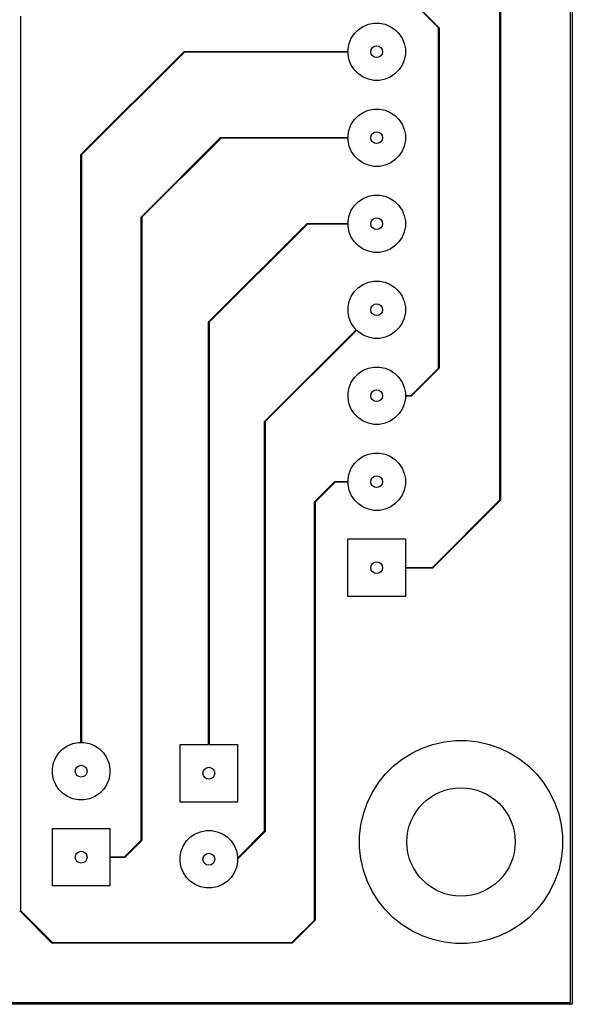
# Model space of a CAD drawing. Extents: x 122.6 to 194.2, y -146.1 to -73.8.
# Tile 7 of 11: x 177.9 to 194.2, y -146.1 to -117. Entities that reach past the tile are written whole.
import ezdxf

# ---------------------------------------------------------------- set-up
doc = ezdxf.new("R2010")
doc.units = 0
doc.layers.add('BLACK', color=7, linetype='CONTINUOUS')

msp = doc.modelspace()

# ---------------------------------------------------------------- linework, layer by layer
at = {"layer": 'BLACK', "linetype": 'CONTINUOUS'}
for p, q in [((194.13, -146.075), (194.13, -73.805)), ((194.18, -73.78), (194.18, -146.1)), ((192.045, -131.225858), (192.045, -98.5)), ((192.065, -98.504142), (192.065, -131.23)), ((190.225, -117.284142), (188.996075, -116.055217)), ((189.010217, -116.041075), (190.242071, -117.272929)), ((177.885, -116.944142), (177.885, -143.355858)), ((188.004313, -117.240367), (188.158258, -117.176601)), ((188.158258, -117.176601), (188.321685, -117.144093)), ((188.321685, -117.144093), (188.488315, -117.144093)), ((188.488315, -117.144093), (188.651742, -117.176601)), ((188.651742, -117.176601), (188.805687, -117.240367)), ((187.655367, -117.589313), (187.747941, -117.450766)), ((187.747941, -117.450766), (187.865766, -117.332941)), ((187.865766, -117.332941), (188.004313, -117.240367)), ((188.805687, -117.240367), (188.944234, -117.332941)), ((188.944234, -117.332941), (189.062059, -117.450766)), ((189.062059, -117.450766), (189.154633, -117.589313)), ((190.225, -127.335858), (190.225, -117.284142)), ((190.242071, -117.272929), (190.244239, -117.276173)), ((190.244239, -117.276173), (190.245, -117.28)), ((190.245, -117.28), (190.245, -127.34)), ((187.559093, -117.906685), (187.591601, -117.743258)), ((187.591601, -117.743258), (187.655367, -117.589313)), ((189.154633, -117.589313), (189.218399, -117.743258)), ((189.218399, -117.743258), (189.250907, -117.906685)), ((179.672929, -121.027929), (182.717929, -117.982929)), ((182.729142, -118), (179.69, -121.039142)), ((182.717929, -117.982929), (182.721173, -117.980761)), ((182.721173, -117.980761), (182.725, -117.98)), ((182.725, -117.98), (187.559093, -117.98)), ((187.559093, -118), (182.729142, -118)), ((187.559093, -117.98), (187.559093, -117.906685)), ((187.559093, -118.073315), (187.559093, -118)), ((189.250907, -117.906685), (189.250907, -118.073315)), ((187.591601, -118.236742), (187.559093, -118.073315)), ((187.655367, -118.390687), (187.591601, -118.236742)), ((189.218399, -118.236742), (189.154633, -118.390687)), ((189.250907, -118.073315), (189.218399, -118.236742)), ((187.747941, -118.529234), (187.655367, -118.390687)), ((187.865766, -118.647059), (187.747941, -118.529234)), ((188.004313, -118.739633), (187.865766, -118.647059)), ((188.944234, -118.647059), (188.805687, -118.739633)), ((189.062059, -118.529234), (188.944234, -118.647059)), ((189.154633, -118.390687), (189.062059, -118.529234)), ((188.158258, -118.803399), (188.004313, -118.739633)), ((188.321685, -118.835907), (188.158258, -118.803399)), ((188.488315, -118.835907), (188.321685, -118.835907)), ((188.651742, -118.803399), (188.488315, -118.835907)), ((188.805687, -118.739633), (188.651742, -118.803399)), ((187.865766, -119.872941), (188.004313, -119.780367)), ((188.004313, -119.780367), (188.158258, -119.716601)), ((188.158258, -119.716601), (188.321685, -119.684093)), ((188.321685, -119.684093), (188.488315, -119.684093)), ((188.488315, -119.684093), (188.651742, -119.716601)), ((188.651742, -119.716601), (188.805687, -119.780367)), ((188.805687, -119.780367), (188.944234, -119.872941)), ((187.655367, -120.129313), (187.747941, -119.990766)), ((187.747941, -119.990766), (187.865766, -119.872941)), ((188.944234, -119.872941), (189.062059, -119.990766)), ((189.062059, -119.990766), (189.154633, -120.129313)), ((187.559093, -120.446685), (187.591601, -120.283258)), ((187.591601, -120.283258), (187.655367, -120.129313)), ((189.154633, -120.129313), (189.218399, -120.283258)), ((189.218399, -120.283258), (189.250907, -120.446685)), ((181.457929, -122.862929), (183.797929, -120.522929)), ((183.809142, -120.54), (181.475, -122.874142)), ((183.797929, -120.522929), (183.801173, -120.520761)), ((183.801173, -120.520761), (183.805, -120.52)), ((183.805, -120.52), (187.559093, -120.52)), ((187.559093, -120.54), (183.809142, -120.54)), ((187.559093, -120.52), (187.559093, -120.446685)), ((187.559093, -120.613315), (187.559093, -120.54)), ((187.591601, -120.776742), (187.559093, -120.613315)), ((189.250907, -120.613315), (189.218399, -120.776742)), ((189.250907, -120.446685), (189.250907, -120.613315)), ((187.655367, -120.930687), (187.591601, -120.776742)), ((187.747941, -121.069234), (187.655367, -120.930687)), ((189.154633, -120.930687), (189.062059, -121.069234)), ((189.218399, -120.776742), (189.154633, -120.930687)), ((179.67, -121.035), (179.670761, -121.031173)), ((179.67, -138.394093), (179.67, -121.035)), ((179.670761, -121.031173), (179.672929, -121.027929)), ((179.69, -121.039142), (179.69, -138.394093)), ((187.865766, -121.187059), (187.747941, -121.069234)), ((188.004313, -121.279633), (187.865766, -121.187059)), ((188.944234, -121.187059), (188.805687, -121.279633)), ((189.062059, -121.069234), (188.944234, -121.187059)), ((188.158258, -121.343399), (188.004313, -121.279633)), ((188.321685, -121.375907), (188.158258, -121.343399)), ((188.488315, -121.375907), (188.321685, -121.375907)), ((188.651742, -121.343399), (188.488315, -121.375907)), ((188.805687, -121.279633), (188.651742, -121.343399)), ((187.747941, -122.530766), (187.865766, -122.412941)), ((187.865766, -122.412941), (188.004313, -122.320367)), ((188.004313, -122.320367), (188.158258, -122.256601)), ((188.158258, -122.256601), (188.321685, -122.224093)), ((188.321685, -122.224093), (188.488315, -122.224093)), ((188.488315, -122.224093), (188.651742, -122.256601)), ((188.651742, -122.256601), (188.805687, -122.320367)), ((188.805687, -122.320367), (188.944234, -122.412941)), ((188.944234, -122.412941), (189.062059, -122.530766)), ((187.591601, -122.823258), (187.655367, -122.669313)), ((187.655367, -122.669313), (187.747941, -122.530766)), ((189.062059, -122.530766), (189.154633, -122.669313)), ((189.154633, -122.669313), (189.218399, -122.823258)), ((181.455, -122.87), (181.455761, -122.866173)), ((181.455, -141.275858), (181.455, -122.87)), ((181.455761, -122.866173), (181.457929, -122.862929)), ((181.475, -122.874142), (181.475, -141.28)), ((187.559093, -122.986685), (187.591601, -122.823258)), ((187.559093, -123.06), (187.559093, -122.986685)), ((189.218399, -122.823258), (189.250907, -122.986685)), ((189.250907, -122.986685), (189.250907, -123.153315)), ((183.442929, -125.967929), (186.347929, -123.062929)), ((186.359142, -123.08), (183.46, -125.979142)), ((186.347929, -123.062929), (186.351173, -123.060761)), ((186.351173, -123.060761), (186.355, -123.06)), ((186.355, -123.06), (187.559093, -123.06)), ((187.559093, -123.08), (186.359142, -123.08)), ((187.559093, -123.153315), (187.559093, -123.08)), ((187.591601, -123.316742), (187.559093, -123.153315)), ((189.250907, -123.153315), (189.218399, -123.316742)), ((187.655367, -123.470687), (187.591601, -123.316742)), ((187.747941, -123.609234), (187.655367, -123.470687)), ((189.154633, -123.470687), (189.062059, -123.609234)), ((189.218399, -123.316742), (189.154633, -123.470687)), ((187.865766, -123.727059), (187.747941, -123.609234)), ((188.004313, -123.819633), (187.865766, -123.727059)), ((188.158258, -123.883399), (188.004313, -123.819633)), ((188.321685, -123.915907), (188.158258, -123.883399)), ((188.651742, -123.883399), (188.488315, -123.915907)), ((188.805687, -123.819633), (188.651742, -123.883399)), ((188.944234, -123.727059), (188.805687, -123.819633)), ((189.062059, -123.609234), (188.944234, -123.727059)), ((188.488315, -123.915907), (188.321685, -123.915907)), ((187.747941, -125.070766), (187.865766, -124.952941)), ((187.865766, -124.952941), (188.004313, -124.860367)), ((188.004313, -124.860367), (188.158258, -124.796601)), ((188.158258, -124.796601), (188.321685, -124.764093)), ((188.321685, -124.764093), (188.488315, -124.764093)), ((188.488315, -124.764093), (188.651742, -124.796601)), ((188.651742, -124.796601), (188.805687, -124.860367)), ((188.805687, -124.860367), (188.944234, -124.952941)), ((188.944234, -124.952941), (189.062059, -125.070766)), ((187.591601, -125.363258), (187.655367, -125.209313)), ((187.655367, -125.209313), (187.747941, -125.070766)), ((189.062059, -125.070766), (189.154633, -125.209313)), ((189.154633, -125.209313), (189.218399, -125.363258)), ((187.559093, -125.526685), (187.591601, -125.363258)), ((187.559093, -125.693315), (187.559093, -125.526685)), ((189.218399, -125.363258), (189.250907, -125.526685)), ((189.250907, -125.526685), (189.250907, -125.693315)), ((187.591601, -125.856742), (187.559093, -125.693315)), ((187.655367, -126.010687), (187.591601, -125.856742)), ((189.218399, -125.856742), (189.154633, -126.010687)), ((189.250907, -125.693315), (189.218399, -125.856742)), ((183.44, -125.975), (183.440761, -125.971173)), ((183.44, -138.45), (183.44, -125.975)), ((183.440761, -125.971173), (183.442929, -125.967929)), ((183.46, -125.979142), (183.46, -138.45)), ((185.097929, -128.902929), (187.799782, -126.201075)), ((187.747941, -126.149234), (187.655367, -126.010687)), ((187.799782, -126.201075), (187.747941, -126.149234)), ((189.062059, -126.149234), (188.944234, -126.267059)), ((189.154633, -126.010687), (189.062059, -126.149234)), ((187.813924, -126.215217), (185.115, -128.914142)), ((187.865766, -126.267059), (187.813924, -126.215217)), ((188.004313, -126.359633), (187.865766, -126.267059)), ((188.158258, -126.423399), (188.004313, -126.359633)), ((188.321685, -126.455907), (188.158258, -126.423399)), ((188.488315, -126.455907), (188.321685, -126.455907)), ((188.651742, -126.423399), (188.488315, -126.455907)), ((188.805687, -126.359633), (188.651742, -126.423399)), ((188.944234, -126.267059), (188.805687, -126.359633)), ((188.004313, -127.400367), (188.158258, -127.336601)), ((188.158258, -127.336601), (188.321685, -127.304093)), ((188.321685, -127.304093), (188.488315, -127.304093)), ((188.488315, -127.304093), (188.651742, -127.336601)), ((188.651742, -127.336601), (188.805687, -127.400367)), ((189.420858, -128.14), (190.225, -127.335858)), ((190.242071, -127.347071), (189.432071, -128.157071)), ((190.244239, -127.343827), (190.242071, -127.347071)), ((190.245, -127.34), (190.244239, -127.343827)), ((187.655367, -127.749313), (187.747941, -127.610766)), ((187.747941, -127.610766), (187.865766, -127.492941)), ((187.865766, -127.492941), (188.004313, -127.400367)), ((188.805687, -127.400367), (188.944234, -127.492941)), ((188.944234, -127.492941), (189.062059, -127.610766)), ((189.062059, -127.610766), (189.154633, -127.749313)), ((187.559093, -128.066685), (187.591601, -127.903258)), ((187.591601, -127.903258), (187.655367, -127.749313)), ((189.154633, -127.749313), (189.218399, -127.903258)), ((189.218399, -127.903258), (189.250907, -128.066685)), ((187.559093, -128.233315), (187.559093, -128.066685)), ((187.591601, -128.396742), (187.559093, -128.233315)), ((189.250907, -128.233315), (189.218399, -128.396742)), ((189.250907, -128.066685), (189.250907, -128.14)), ((189.250907, -128.14), (189.420858, -128.14)), ((189.425, -128.16), (189.250907, -128.16)), ((189.250907, -128.16), (189.250907, -128.233315)), ((189.428827, -128.159239), (189.425, -128.16)), ((189.432071, -128.157071), (189.428827, -128.159239)), ((187.655367, -128.550687), (187.591601, -128.396742)), ((189.218399, -128.396742), (189.154633, -128.550687)), ((187.747941, -128.689234), (187.655367, -128.550687)), ((187.865766, -128.807059), (187.747941, -128.689234)), ((188.004313, -128.899633), (187.865766, -128.807059)), ((188.944234, -128.807059), (188.805687, -128.899633)), ((189.062059, -128.689234), (188.944234, -128.807059)), ((189.154633, -128.550687), (189.062059, -128.689234)), ((185.095, -128.91), (185.095761, -128.906173)), ((185.095, -141.005858), (185.095, -128.91)), ((185.095761, -128.906173), (185.097929, -128.902929)), ((185.115, -128.914142), (185.115, -141.01)), ((188.158258, -128.963399), (188.004313, -128.899633)), ((188.321685, -128.995907), (188.158258, -128.963399)), ((188.488315, -128.995907), (188.321685, -128.995907)), ((188.651742, -128.963399), (188.488315, -128.995907)), ((188.805687, -128.899633), (188.651742, -128.963399)), ((187.865766, -130.032941), (188.004313, -129.940367)), ((188.004313, -129.940367), (188.158258, -129.876601)), ((188.158258, -129.876601), (188.321685, -129.844093)), ((188.321685, -129.844093), (188.488315, -129.844093)), ((188.488315, -129.844093), (188.651742, -129.876601)), ((188.651742, -129.876601), (188.805687, -129.940367)), ((188.805687, -129.940367), (188.944234, -130.032941)), ((187.655367, -130.289313), (187.747941, -130.150766)), ((187.747941, -130.150766), (187.865766, -130.032941)), ((188.944234, -130.032941), (189.062059, -130.150766)), ((189.062059, -130.150766), (189.154633, -130.289313)), ((187.559093, -130.606685), (187.591601, -130.443258)), ((187.591601, -130.443258), (187.655367, -130.289313)), ((189.154633, -130.289313), (189.218399, -130.443258)), ((189.218399, -130.443258), (189.250907, -130.606685)), ((186.567929, -131.282929), (187.167929, -130.682929)), ((187.179142, -130.7), (186.585, -131.294142)), ((187.167929, -130.682929), (187.171173, -130.680761)), ((187.171173, -130.680761), (187.175, -130.68)), ((187.175, -130.68), (187.559093, -130.68)), ((187.559093, -130.7), (187.179142, -130.7)), ((187.559093, -130.68), (187.559093, -130.606685)), ((187.559093, -130.773315), (187.559093, -130.7)), ((187.591601, -130.936742), (187.559093, -130.773315)), ((189.250907, -130.773315), (189.218399, -130.936742)), ((189.250907, -130.606685), (189.250907, -130.773315)), ((187.655367, -131.090687), (187.591601, -130.936742)), ((187.747941, -131.229234), (187.655367, -131.090687)), ((189.154633, -131.090687), (189.062059, -131.229234)), ((189.218399, -130.936742), (189.154633, -131.090687)), ((186.565, -131.29), (186.565761, -131.286173)), ((186.565, -143.635858), (186.565, -131.29)), ((186.565761, -131.286173), (186.567929, -131.282929)), ((186.585, -131.294142), (186.585, -143.64)), ((187.865766, -131.347059), (187.747941, -131.229234)), ((188.004313, -131.439633), (187.865766, -131.347059)), ((188.158258, -131.503399), (188.004313, -131.439633)), ((188.805687, -131.439633), (188.651742, -131.503399)), ((188.944234, -131.347059), (188.805687, -131.439633)), ((189.062059, -131.229234), (188.944234, -131.347059)), ((190.050858, -133.22), (192.045, -131.225858)), ((192.062071, -131.237071), (190.062071, -133.237071)), ((192.064239, -131.233827), (192.062071, -131.237071)), ((192.065, -131.23), (192.064239, -131.233827)), ((188.321685, -131.535907), (188.158258, -131.503399)), ((188.488315, -131.535907), (188.321685, -131.535907)), ((188.651742, -131.503399), (188.488315, -131.535907)), ((187.555, -134.08), (187.555, -132.38)), ((187.555, -132.38), (189.255, -132.38)), ((189.255, -132.38), (189.255, -133.22)), ((189.255, -133.22), (190.050858, -133.22)), ((190.055, -133.24), (189.255, -133.24)), ((189.255, -133.24), (189.255, -134.08)), ((190.058827, -133.239239), (190.055, -133.24)), ((190.062071, -133.237071), (190.058827, -133.239239)), ((189.255, -134.08), (187.555, -134.08)), ((179.433258, -138.426601), (179.596685, -138.394093)), ((179.596685, -138.394093), (179.67, -138.394093)), ((179.69, -138.394093), (179.763315, -138.394093)), ((179.763315, -138.394093), (179.926742, -138.426601)), ((190.064493, -138.447248), (190.392481, -138.372387)), ((190.392481, -138.372387), (190.726789, -138.33472)), ((190.726789, -138.33472), (191.063211, -138.33472)), ((191.063211, -138.33472), (191.397519, -138.372387)), ((191.397519, -138.372387), (191.725507, -138.447248)), ((178.930367, -138.839313), (179.022941, -138.700766)), ((179.022941, -138.700766), (179.140766, -138.582941)), ((179.140766, -138.582941), (179.279313, -138.490367)), ((179.279313, -138.490367), (179.433258, -138.426601)), ((179.926742, -138.426601), (180.080687, -138.490367)), ((180.080687, -138.490367), (180.219234, -138.582941)), ((180.219234, -138.582941), (180.337059, -138.700766)), ((180.337059, -138.700766), (180.429633, -138.839313)), ((182.6, -140.15), (182.6, -138.45)), ((182.6, -138.45), (183.44, -138.45)), ((183.46, -138.45), (184.3, -138.45)), ((184.3, -138.45), (184.3, -140.15)), ((189.158986, -138.883317), (189.443843, -138.70433)), ((189.443843, -138.70433), (189.74695, -138.558361)), ((189.74695, -138.558361), (190.064493, -138.447248)), ((191.725507, -138.447248), (192.04305, -138.558361)), ((192.04305, -138.558361), (192.346157, -138.70433)), ((192.346157, -138.70433), (192.631014, -138.883317)), ((178.834093, -139.156685), (178.866601, -138.993258)), ((178.866601, -138.993258), (178.930367, -138.839313)), ((180.429633, -138.839313), (180.493399, -138.993258)), ((180.493399, -138.993258), (180.525907, -139.156685)), ((188.89596, -139.093074), (189.158986, -138.883317)), ((192.631014, -138.883317), (192.89404, -139.093074)), ((178.834093, -139.323315), (178.834093, -139.156685)), ((180.525907, -139.156685), (180.525907, -139.323315)), ((188.658074, -139.33096), (188.89596, -139.093074)), ((192.89404, -139.093074), (193.131926, -139.33096)), ((178.866601, -139.486742), (178.834093, -139.323315)), ((178.930367, -139.640687), (178.866601, -139.486742)), ((180.493399, -139.486742), (180.429633, -139.640687)), ((180.525907, -139.323315), (180.493399, -139.486742)), ((188.448317, -139.593986), (188.658074, -139.33096)), ((193.131926, -139.33096), (193.341683, -139.593986)), ((179.022941, -139.779234), (178.930367, -139.640687)), ((179.140766, -139.897059), (179.022941, -139.779234)), ((180.337059, -139.779234), (180.219234, -139.897059)), ((180.429633, -139.640687), (180.337059, -139.779234)), ((188.123361, -140.18195), (188.26933, -139.878843)), ((188.26933, -139.878843), (188.448317, -139.593986)), ((193.341683, -139.593986), (193.52067, -139.878843)), ((193.52067, -139.878843), (193.666639, -140.18195)), ((179.279313, -139.989633), (179.140766, -139.897059)), ((179.433258, -140.053399), (179.279313, -139.989633)), ((179.596685, -140.085907), (179.433258, -140.053399)), ((179.763315, -140.085907), (179.596685, -140.085907)), ((179.926742, -140.053399), (179.763315, -140.085907)), ((180.080687, -139.989633), (179.926742, -140.053399)), ((180.219234, -139.897059), (180.080687, -139.989633)), ((184.3, -140.15), (182.6, -140.15)), ((188.012248, -140.499493), (188.123361, -140.18195)), ((193.666639, -140.18195), (193.777752, -140.499493)), ((187.937387, -140.827481), (188.012248, -140.499493)), ((193.777752, -140.499493), (193.852613, -140.827481)), ((178.83, -142.63), (178.83, -140.93)), ((178.83, -140.93), (180.53, -140.93)), ((180.53, -140.93), (180.53, -141.77)), ((183.049313, -141.090367), (183.203258, -141.026601)), ((183.203258, -141.026601), (183.366685, -140.994093)), ((183.366685, -140.994093), (183.533315, -140.994093)), ((183.533315, -140.994093), (183.696742, -141.026601)), ((183.696742, -141.026601), (183.850687, -141.090367)), ((184.295907, -141.804951), (185.095, -141.005858)), ((185.112071, -141.017071), (184.302071, -141.827071)), ((185.114239, -141.013827), (185.112071, -141.017071)), ((185.115, -141.01), (185.114239, -141.013827)), ((187.89972, -141.161789), (187.937387, -140.827481)), ((193.852613, -140.827481), (193.89028, -141.161789)), ((180.960858, -141.77), (181.455, -141.275858)), ((181.472071, -141.287071), (180.972071, -141.787071)), ((181.474239, -141.283827), (181.472071, -141.287071)), ((181.475, -141.28), (181.474239, -141.283827)), ((182.700367, -141.439313), (182.792941, -141.300766)), ((182.792941, -141.300766), (182.910766, -141.182941)), ((182.910766, -141.182941), (183.049313, -141.090367)), ((183.850687, -141.090367), (183.989234, -141.182941)), ((183.989234, -141.182941), (184.107059, -141.300766)), ((184.107059, -141.300766), (184.199633, -141.439313)), ((187.89972, -141.498211), (187.89972, -141.161789)), ((193.89028, -141.161789), (193.89028, -141.498211)), ((182.604093, -141.756685), (182.636601, -141.593258)), ((182.636601, -141.593258), (182.700367, -141.439313)), ((184.199633, -141.439313), (184.263399, -141.593258)), ((184.263399, -141.593258), (184.295907, -141.756685)), ((187.937387, -141.832519), (187.89972, -141.498211)), ((193.89028, -141.498211), (193.852613, -141.832519)), ((180.53, -141.77), (180.960858, -141.77)), ((180.965, -141.79), (180.53, -141.79)), ((180.53, -141.79), (180.53, -142.63)), ((180.968827, -141.789239), (180.965, -141.79)), ((180.972071, -141.787071), (180.968827, -141.789239)), ((182.604093, -141.923315), (182.604093, -141.756685)), ((184.295907, -141.756685), (184.295907, -141.804951)), ((184.298827, -141.829239), (184.295907, -141.829819)), ((184.295907, -141.829819), (184.295907, -141.923315)), ((184.302071, -141.827071), (184.298827, -141.829239)), ((188.012248, -142.160507), (187.937387, -141.832519)), ((193.852613, -141.832519), (193.777752, -142.160507)), ((182.636601, -142.086742), (182.604093, -141.923315)), ((182.700367, -142.240687), (182.636601, -142.086742)), ((184.263399, -142.086742), (184.199633, -142.240687)), ((184.295907, -141.923315), (184.263399, -142.086742)), ((188.123361, -142.47805), (188.012248, -142.160507)), ((193.777752, -142.160507), (193.666639, -142.47805)), ((182.792941, -142.379234), (182.700367, -142.240687)), ((182.910766, -142.497059), (182.792941, -142.379234)), ((184.107059, -142.379234), (183.989234, -142.497059)), ((184.199633, -142.240687), (184.107059, -142.379234)), ((188.26933, -142.781157), (188.123361, -142.47805)), ((193.666639, -142.47805), (193.52067, -142.781157)), ((180.53, -142.63), (178.83, -142.63)), ((183.049313, -142.589633), (182.910766, -142.497059)), ((183.203258, -142.653399), (183.049313, -142.589633)), ((183.366685, -142.685907), (183.203258, -142.653399)), ((183.533315, -142.685907), (183.366685, -142.685907)), ((183.696742, -142.653399), (183.533315, -142.685907)), ((183.850687, -142.589633), (183.696742, -142.653399)), ((183.989234, -142.497059), (183.850687, -142.589633)), ((188.448317, -143.066014), (188.26933, -142.781157)), ((193.52067, -142.781157), (193.341683, -143.066014)), ((188.658074, -143.32904), (188.448317, -143.066014)), ((193.341683, -143.066014), (193.131926, -143.32904)), ((177.865761, -143.363827), (177.865, -143.36)), ((177.867929, -143.367071), (177.865761, -143.363827)), ((178.817929, -144.317071), (177.867929, -143.367071)), ((177.885, -143.355858), (178.829142, -144.3)), ((188.89596, -143.566926), (188.658074, -143.32904)), ((193.131926, -143.32904), (192.89404, -143.566926)), ((185.900858, -144.3), (186.565, -143.635858)), ((186.582071, -143.647071), (185.912071, -144.317071)), ((186.584239, -143.643827), (186.582071, -143.647071)), ((186.585, -143.64), (186.584239, -143.643827)), ((189.158986, -143.776683), (188.89596, -143.566926)), ((192.89404, -143.566926), (192.631014, -143.776683)), ((189.443843, -143.95567), (189.158986, -143.776683)), ((192.631014, -143.776683), (192.346157, -143.95567)), ((189.74695, -144.101639), (189.443843, -143.95567)), ((190.064493, -144.212752), (189.74695, -144.101639)), ((190.392481, -144.287613), (190.064493, -144.212752)), ((191.725507, -144.212752), (191.397519, -144.287613)), ((192.04305, -144.101639), (191.725507, -144.212752)), ((192.346157, -143.95567), (192.04305, -144.101639)), ((178.821173, -144.319239), (178.817929, -144.317071)), ((178.825, -144.32), (178.821173, -144.319239)), ((185.905, -144.32), (178.825, -144.32)), ((178.829142, -144.3), (185.900858, -144.3)), ((185.908827, -144.319239), (185.905, -144.32)), ((185.912071, -144.317071), (185.908827, -144.319239)), ((190.726789, -144.32528), (190.392481, -144.287613)), ((191.063211, -144.32528), (190.726789, -144.32528)), ((191.397519, -144.287613), (191.063211, -144.32528)), ((194.155, -146.125), (122.605, -146.125)), ((122.63, -146.075), (194.13, -146.075)), ((194.164567, -146.123097), (194.155, -146.125)), ((194.178097, -146.109567), (194.164567, -146.123097)), ((194.18, -146.1), (194.178097, -146.109567))]:
    msp.add_line(p, q, dxfattribs=at)
at = {"layer": 'BLACK'}
for centre, radius in [((188.405, -117.99), 0.175), ((188.405, -117.99), 0.175), ((188.405, -120.53), 0.175), ((188.405, -120.53), 0.175), ((188.405, -123.07), 0.175), ((188.405, -123.07), 0.175), ((188.405, -125.61), 0.175), ((188.405, -125.61), 0.175), ((188.405, -128.15), 0.175), ((188.405, -128.15), 0.175), ((188.405, -130.69), 0.175), ((188.405, -130.69), 0.175), ((188.405, -133.23), 0.175), ((188.405, -133.23), 0.175), ((179.68, -139.24), 0.175), ((179.68, -139.24), 0.175), ((183.45, -139.3), 0.175), ((183.45, -139.3), 0.175), ((190.895, -141.33), 1.6), ((179.68, -141.78), 0.175), ((179.68, -141.78), 0.175), ((183.45, -141.84), 0.175), ((183.45, -141.84), 0.175)]:
    msp.add_circle(centre, radius, dxfattribs=at)
at = {"layer": 'WHITE'}
for centre in [(188.405, -117.99), (188.405, -120.53), (188.405, -123.07), (188.405, -125.61), (188.405, -128.15), (188.405, -130.69), (188.405, -133.23), (179.68, -139.24), (183.45, -139.3), (179.68, -141.78), (183.45, -141.84)]:
    msp.add_circle(centre, 0.175, dxfattribs=at)

doc.saveas('drawing.dxf')
